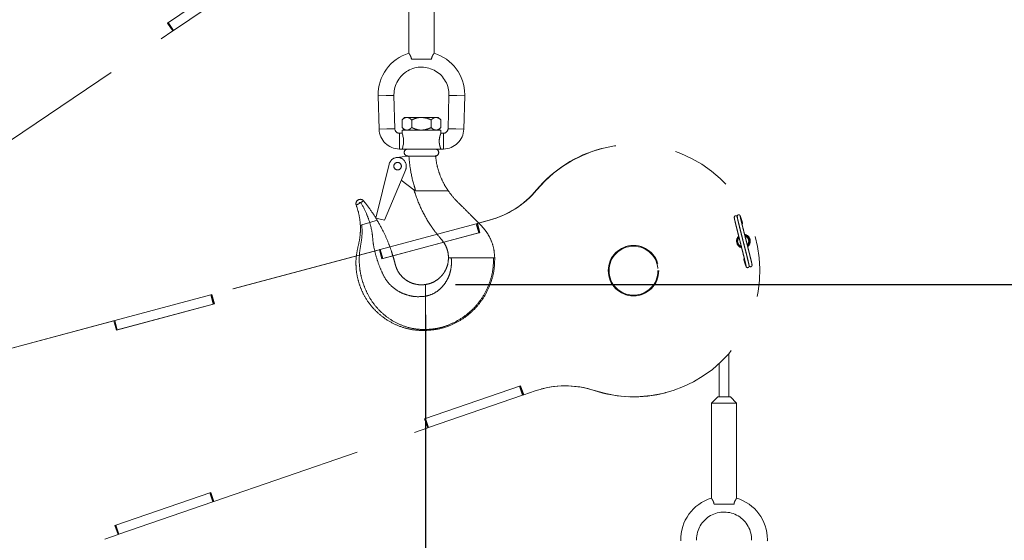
# Paper-space layout 'Sheet5' of a CAD drawing. Header units: inches. Extents: x 0.1 to 16.9, y 0.1 to 10.9.
# Tile 9 of 12: x 9 to 10.6, y 7.6 to 8.4. Entities that reach past the tile are written whole.
import ezdxf

# ---------------------------------------------------------------- set-up
doc = ezdxf.new("R2010")
doc.units = ezdxf.units.IN
doc.header["$MEASUREMENT"] = 0
doc.linetypes.add('PHANTOM', pattern=[0.5, 0.25, -0.05, 0.05, -0.05, 0.05, -0.05])
doc.layers.add('FORMAT', color=7, linetype='Continuous')
doc.styles.add('SLDTEXTSTYLE0', font='TXT', dxfattribs={"width": 0.75})
doc.dimstyles.new('SLDDIMSTYLE17', dxfattribs={"dimtxt": 0.104167, "dimasz": 0.13, "dimexe": 0, "dimexo": 0.0625, "dimgap": 0.026042, "dimtad": 0, "dimtih": 1, "dimtoh": 1, "dimdec": 0, "dimlfac": 12, "dimrnd": 1e-09, "dimzin": 12, "dimdsep": 46, "dimtxsty": 'SLDTEXTSTYLE0', "dimsah": 1, "dimcen": 0.09, "dimadec": 0, "dimazin": 3, "dimtfac": 1, "dimtdec": 0, "dimtofl": 0, "dimtmove": 0, "dimatfit": 3, "dimfxl": 1, "dimfrac": 2, "dimtolj": 1, "dimtzin": 12, "dimarcsym": 0})

# ---------------------------------------------------------------- blocks, each defined once
blk = doc.blocks.new('_D_89')
at = {"layer": 'FORMAT', "color": 7}
for p, q in [((9.6763, 7.9442), (9.6763, 2.1576)), ((6.9807, 2.9735), (6.9807, 2.1576)), ((8.0147, 2.4348), (7.9831, 2.4348)), ((7.9831, 2.4348), (7.9831, 2.2693)), ((8.2456, 2.4348), (8.2773, 2.4348)), ((8.2773, 2.4348), (8.2773, 2.2693)), ((6.9807, 2.2826), (7.8929, 2.2826)), ((9.6763, 2.2826), (8.3675, 2.2826)), ((7.9831, 2.2693), (8.0147, 2.2693)), ((8.2773, 2.2693), (8.2456, 2.2693))]:
    blk.add_line(p, q, dxfattribs=at)
for points in [[(6.9807, 2.2826), (7.1107, 2.2626), (7.1107, 2.3026)], [(9.6763, 2.2826), (9.5463, 2.3026), (9.5463, 2.2626)]]:
    blk.add_solid(points, dxfattribs=at)
at = {"layer": 'FORMAT', "color": 7, "char_height": 0.10417, "attachment_point": 1, "style": 'SLDTEXTSTYLE0'}
for s, insert in [('822', (8.0147, 2.4036)), ('32', (8.0532, 2.2436))]:
    blk.add_mtext(s, dxfattribs=dict(at, insert=insert))
blk = doc.blocks.new('_D_93')
at = {"layer": 'FORMAT', "color": 7}
for p, q in [((9.7263, 7.9942), (12.2903, 7.9942)), ((12.1653, 7.9942), (12.1653, 6.4065)), ((12.0113, 6.3854), (11.9797, 6.3854)), ((11.9797, 6.3854), (11.9797, 6.2199)), ((12.3192, 6.3854), (12.3509, 6.3854)), ((12.3509, 6.3854), (12.3509, 6.2199)), ((11.9797, 6.2199), (12.0113, 6.2199)), ((12.3509, 6.2199), (12.3192, 6.2199)), ((12.1653, 4.4401), (12.1653, 6.0599)), ((7.2959, 4.4401), (12.2903, 4.4401))]:
    blk.add_line(p, q, dxfattribs=at)
for points in [[(12.1653, 7.9942), (12.1453, 7.8642), (12.1853, 7.8642)], [(12.1653, 4.4401), (12.1853, 4.5701), (12.1453, 4.5701)]]:
    blk.add_solid(points, dxfattribs=at)
at = {"layer": 'FORMAT', "color": 7, "char_height": 0.10417, "attachment_point": 1, "style": 'SLDTEXTSTYLE0'}
for s, insert in [('1083', (12.0113, 6.3542)), ('43', (12.0883, 6.1941))]:
    blk.add_mtext(s, dxfattribs=dict(at, insert=insert))
blk = doc.blocks.new('_D_94')
at = {"layer": 'FORMAT', "color": 7}
for p, q in [((9.0537, 8.5743), (12.8389, 8.5743)), ((12.7139, 8.5743), (12.7139, 6.8323)), ((12.56, 6.8112), (12.5283, 6.8112)), ((12.5283, 6.8112), (12.5283, 6.6457)), ((12.8678, 6.8112), (12.8995, 6.8112)), ((12.8995, 6.8112), (12.8995, 6.6457)), ((12.5283, 6.6457), (12.56, 6.6457)), ((12.8995, 6.6457), (12.8678, 6.6457)), ((12.7139, 4.4401), (12.7139, 6.4857)), ((7.2959, 4.4401), (12.8389, 4.4401))]:
    blk.add_line(p, q, dxfattribs=at)
for points in [[(12.7139, 8.5743), (12.6939, 8.4443), (12.7339, 8.4443)], [(12.7139, 4.4401), (12.7339, 4.5701), (12.6939, 4.5701)]]:
    blk.add_solid(points, dxfattribs=at)
at = {"layer": 'FORMAT', "color": 7, "char_height": 0.10417, "attachment_point": 1, "style": 'SLDTEXTSTYLE0'}
for s, insert in [('1260', (12.56, 6.78)), ('50', (12.6369, 6.62))]:
    blk.add_mtext(s, dxfattribs=dict(at, insert=insert))

psp = doc.layouts.new('Sheet5')

# ---------------------------------------------------------------- linework, layer by layer
at = {"color": 7, "linetype": 'PHANTOM', "lineweight": 18}
for p, q in [((9.2507, 8.4259), (9.3896, 8.5196)), ((9.649, 8.5329), (9.649, 8.3759)), ((9.6907, 8.3759), (9.6907, 8.5329)), ((9.2606, 8.4138), (9.3967, 8.5056)), ((9.2594, 8.413), (9.2507, 8.4259)), ((9.2594, 8.413), (9.2507, 8.4259)), ((9.2596, 8.4131), (9.2508, 8.4261)), ((9.2606, 8.4138), (9.2519, 8.4268)), ((8.95, 8.2043), (9.2594, 8.413)), ((9.2594, 8.413), (9.2596, 8.4131)), ((9.2594, 8.413), (9.2594, 8.413)), ((9.2596, 8.4131), (9.2606, 8.4138)), ((9.6863, 8.3661), (9.6535, 8.3661)), ((9.5984, 8.3058), (9.6115, 8.3061)), ((9.5984, 8.3058), (9.5999, 8.2507)), ((9.6115, 8.3061), (9.6245, 8.3065)), ((9.6259, 8.2514), (9.6245, 8.3065)), ((9.7153, 8.3065), (9.7138, 8.2514)), ((9.7283, 8.3061), (9.7153, 8.3065)), ((9.7413, 8.3058), (9.7283, 8.3061)), ((9.7399, 8.2507), (9.7413, 8.3058)), ((9.6421, 8.2701), (9.6378, 8.2658)), ((9.6378, 8.2658), (9.6378, 8.2534)), ((9.6458, 8.2701), (9.6421, 8.2701)), ((9.6699, 8.2701), (9.6458, 8.2701)), ((9.6538, 8.2658), (9.6538, 8.2534)), ((9.6939, 8.2701), (9.6699, 8.2701)), ((9.6859, 8.2658), (9.6859, 8.2534)), ((9.6977, 8.2701), (9.6939, 8.2701)), ((9.702, 8.2658), (9.6977, 8.2701)), ((9.702, 8.2658), (9.702, 8.2534)), ((9.5999, 8.2507), (9.6129, 8.251)), ((9.6129, 8.251), (9.6259, 8.2514)), ((9.6378, 8.2439), (9.6336, 8.2439)), ((9.6336, 8.2309), (9.6336, 8.2439)), ((9.6378, 8.2534), (9.6421, 8.2491)), ((9.6378, 8.2491), (9.6378, 8.2439)), ((9.6378, 8.2491), (9.702, 8.2491)), ((9.6977, 8.2491), (9.702, 8.2534)), ((9.7061, 8.2439), (9.7019, 8.2439)), ((9.702, 8.2437), (9.702, 8.2491)), ((9.7061, 8.2309), (9.7061, 8.2439)), ((9.7269, 8.251), (9.7138, 8.2514)), ((9.7399, 8.2507), (9.7269, 8.251)), ((9.6336, 8.2178), (9.6336, 8.2309)), ((9.7061, 8.2178), (9.7061, 8.2309)), ((9.6336, 8.2178), (9.6378, 8.2178)), ((9.702, 8.2178), (9.6378, 8.2178)), ((9.702, 8.2178), (9.7061, 8.2178)), ((9.9675, 8.2187), (9.967, 8.2186)), ((9.6287, 8.2039), (9.6475, 8.2063)), ((9.6472, 8.2063), (9.6475, 8.2063)), ((9.6475, 8.2063), (9.6487, 8.2063)), ((9.6487, 8.2063), (9.6919, 8.2063)), ((9.5947, 8.1036), (9.6165, 8.193)), ((9.6438, 8.184), (9.6087, 8.1002)), ((9.6573, 8.1507), (9.6366, 8.1667)), ((9.6336, 8.1589), (9.6342, 8.161)), ((9.6599, 8.1507), (9.6573, 8.1507)), ((9.6574, 8.1508), (9.658, 8.1484)), ((9.6579, 8.1487), (9.6746, 8.1487)), ((9.7122, 8.1487), (9.7142, 8.1487)), ((9.86, 8.1504), (9.8604, 8.1506)), ((9.5697, 8.1296), (9.5669, 8.1279)), ((9.5669, 8.1279), (9.5654, 8.1271)), ((9.5845, 8.0965), (9.5714, 8.0925)), ((9.5968, 8.1002), (9.5845, 8.0965)), ((9.6087, 8.1002), (9.5947, 8.1036)), ((9.7815, 8.1002), (9.7619, 8.095)), ((9.782, 8.1003), (9.7623, 8.0951)), ((9.7815, 8.1002), (9.782, 8.1003)), ((9.5714, 8.0925), (9.569, 8.0918)), ((9.6019, 8.0521), (9.7604, 8.0946)), ((9.7604, 8.0946), (9.7616, 8.0949)), ((9.7644, 8.0795), (9.7604, 8.0946)), ((9.7619, 8.095), (9.7616, 8.0949)), ((9.7656, 8.0798), (9.7616, 8.0949)), ((9.7619, 8.095), (9.7623, 8.0951)), ((9.7619, 8.095), (9.7659, 8.0799)), ((9.7623, 8.0951), (9.7664, 8.08)), ((9.7664, 8.08), (9.6045, 8.0366)), ((9.6059, 8.037), (9.7644, 8.0795)), ((9.7644, 8.0795), (9.7656, 8.0798)), ((9.7659, 8.0799), (9.7656, 8.0798)), ((9.7659, 8.0799), (9.7664, 8.08)), ((9.6, 8.0516), (9.3235, 7.9775)), ((9.6005, 8.0517), (9.3239, 7.9776)), ((9.6005, 8.0517), (9.6, 8.0516)), ((9.6, 8.0516), (9.6005, 8.0517)), ((9.6005, 8.0517), (9.6006, 8.0518)), ((9.6005, 8.0517), (9.6005, 8.0517)), ((9.6045, 8.0366), (9.6005, 8.0517)), ((9.6006, 8.0518), (9.6019, 8.0521)), ((9.6047, 8.0367), (9.6006, 8.0518)), ((9.6059, 8.037), (9.6019, 8.0521)), ((9.6045, 8.0366), (9.6047, 8.0367)), ((9.6045, 8.0366), (9.6045, 8.0366)), ((9.6047, 8.0367), (9.6059, 8.037)), ((9.7145, 8.0384), (9.7191, 8.0384)), ((9.727, 8.0384), (9.789, 8.0384)), ((9.789, 8.0384), (9.7903, 8.0384)), ((9.7903, 8.0384), (9.7909, 8.0384)), ((9.6763, 7.9939), (9.6763, 7.9748)), ((9.1635, 7.9346), (9.322, 7.9771)), ((9.322, 7.9771), (9.3231, 7.9774)), ((9.326, 7.962), (9.322, 7.9771)), ((9.3235, 7.9775), (9.3231, 7.9774)), ((9.3272, 7.9623), (9.3231, 7.9774)), ((9.3235, 7.9775), (9.3239, 7.9776)), ((9.3235, 7.9775), (9.3275, 7.9624)), ((9.3239, 7.9776), (9.328, 7.9625)), ((9.328, 7.9625), (9.1661, 7.9191)), ((9.1675, 7.9195), (9.326, 7.962)), ((9.326, 7.962), (9.3272, 7.9623)), ((9.3275, 7.9624), (9.3272, 7.9623)), ((9.3275, 7.9624), (9.328, 7.9625)), ((9.1616, 7.9341), (8.885, 7.86)), ((9.162, 7.9342), (8.8855, 7.8601)), ((9.162, 7.9342), (9.1616, 7.9341)), ((9.1616, 7.9341), (9.162, 7.9342)), ((9.162, 7.9342), (9.1622, 7.9343)), ((9.162, 7.9342), (9.162, 7.9342)), ((9.1661, 7.9191), (9.162, 7.9342)), ((9.1622, 7.9343), (9.1635, 7.9346)), ((9.1663, 7.9192), (9.1622, 7.9343)), ((9.1675, 7.9195), (9.1635, 7.9346)), ((9.1661, 7.9191), (9.1663, 7.9192)), ((9.1661, 7.9191), (9.1661, 7.9191)), ((9.1663, 7.9192), (9.1675, 7.9195)), ((9.6763, 7.9197), (9.6763, 7.9183)), ((10.1773, 7.8088), (10.1773, 7.8801)), ((10.1617, 7.8641), (10.1617, 7.8088)), ((9.6751, 7.7724), (9.8336, 7.8269)), ((9.8368, 7.8115), (9.8317, 7.8263)), ((9.8379, 7.8119), (9.8329, 7.8267)), ((9.8336, 7.8269), (9.8387, 7.8121)), ((9.6817, 7.7581), (9.8368, 7.8115)), ((9.8368, 7.8115), (9.8379, 7.8119)), ((9.8379, 7.8119), (9.8385, 7.8121)), ((9.8382, 7.812), (9.8387, 7.8121)), ((9.8387, 7.8121), (9.8575, 7.8186)), ((9.9551, 7.8192), (9.9556, 7.8193)), ((10.0731, 7.8157), (10.0735, 7.8158)), ((10.159, 7.8088), (10.1486, 7.7984)), ((10.1799, 7.8088), (10.159, 7.8088)), ((10.1903, 7.7984), (10.1799, 7.8088)), ((10.1486, 7.7984), (10.1486, 7.6414)), ((10.1903, 7.7984), (10.1486, 7.7984)), ((10.1903, 7.6414), (10.1903, 7.7984)), ((9.6802, 7.7576), (9.6751, 7.7724)), ((9.6802, 7.7576), (9.6752, 7.7724)), ((9.6804, 7.7577), (9.6754, 7.7724)), ((9.6817, 7.7581), (9.6766, 7.7728)), ((9.3273, 7.6361), (9.6802, 7.7576)), ((9.6802, 7.7576), (9.6804, 7.7577)), ((9.6802, 7.7576), (9.6802, 7.7576)), ((9.6804, 7.7577), (9.6817, 7.7581)), ((9.1638, 7.5963), (9.3223, 7.6508)), ((9.3255, 7.6354), (9.3204, 7.6502)), ((9.3266, 7.6358), (9.3215, 7.6506)), ((9.3223, 7.6508), (9.3273, 7.6361)), ((9.1703, 7.582), (9.3255, 7.6354)), ((9.3255, 7.6354), (9.3266, 7.6358)), ((9.3266, 7.6358), (9.3271, 7.636)), ((9.3269, 7.6359), (9.3273, 7.6361)), ((10.1859, 7.6316), (10.153, 7.6316)), ((9.1689, 7.5815), (9.1638, 7.5963)), ((9.1689, 7.5815), (9.1638, 7.5963)), ((9.1691, 7.5816), (9.164, 7.5963)), ((9.1703, 7.582), (9.1652, 7.5968)), ((8.816, 7.46), (9.1689, 7.5815)), ((9.1689, 7.5815), (9.1691, 7.5816)), ((9.1689, 7.5815), (9.1689, 7.5815)), ((9.1691, 7.5816), (9.1703, 7.582))]:
    psp.add_line(p, q, dxfattribs=at)
for centre, radius in [((9.6305, 8.1896), 0.00625), ((10.02, 8.0171), 0.0417), ((10.02, 8.0171), 0.0404)]:
    psp.add_circle(centre, radius, dxfattribs=at)
for centre, radius, start, end in [((9.6699, 8.3077), 0.0715, 106.9024, 181.5), ((9.6699, 8.3077), 0.0715, 0, 73.112), ((9.6699, 8.3077), 0.0454, 358.5, 180), ((9.6699, 8.3077), 0.0454, 180, 181.5), ((9.6699, 8.3077), 0.0715, 358.5, 0), ((9.6336, 8.2516), 0.0337, 181.5, 270), ((9.6336, 8.2516), 0.0077, 181.5, 270), ((9.6071, 8.2309), 0.0333, 336.9864, 23.0136), ((9.7061, 8.2516), 0.0077, 270, 358.5), ((9.7061, 8.2516), 0.0337, 270, 358.5), ((9.6472, 8.2121), 0.00576, 90, 270), ((9.6926, 8.2121), 0.00576, 270, 90), ((10.02, 8.0173), 0.2082, 104.7481, 140.2352), ((10.0205, 8.0172), 0.2083, 251.8461, 140.2066), ((9.6305, 8.1896), 0.0144, 337.2994, 166.315), ((9.6326, 8.1591), 0.00104, 287.7873, 346.315), ((9.7417, 8.2489), 0.1539, 285.0012, 320.2351), ((9.7421, 8.249), 0.1539, 285.0012, 320.2351), ((9.5689, 8.1277), 0.00714, 39.0805, 200.3566), ((9.5689, 8.1277), 0.00201, 65.0435, 174.3936), ((10.1982, 8.0955), 0.00173, 300.0823, 12.0809), ((10.2015, 8.0658), 0.0113, 133.9634, 254.3268), ((10.2011, 8.0656), 0.0104, 133.8351, 195.3883), ((10.2011, 8.0656), 0.00917, 138.4163, 195.3883), ((10.2015, 8.0658), 0.0113, 308.2807, 79.8593), ((10.201, 8.0656), 0.0113, 311.2711, 77.039), ((10.2011, 8.0656), 0.0104, 313.8792, 74.7992), ((10.2011, 8.0656), 0.00917, 318.2819, 70.1518), ((10.2011, 8.0656), 0.0104, 195.3883, 255.1185), ((10.2011, 8.0656), 0.00917, 195.3883, 250.2433), ((10.2039, 8.0357), 0.00173, 120.0248, 192.1281), ((10.2133, 8.026), 0.00243, 201.0358, 24.1191), ((9.9076, 7.6731), 0.1539, 71.8192, 109.0009), ((9.9071, 7.673), 0.1539, 71.8194, 104.7462), ((10.0201, 8.017), 0.2082, 251.8194, 284.7461), ((10.1695, 7.5732), 0.0715, 106.9024, 181.5), ((10.1695, 7.5732), 0.0715, 0, 73.112), ((10.1695, 7.5732), 0.0454, 358.5, 180), ((10.1695, 7.5732), 0.0454, 180, 181.5), ((10.1695, 7.5732), 0.0715, 358.5, 0)]:
    psp.add_arc(centre, radius, start, end, dxfattribs=at)
for points, knots in [([(9.6535, 8.3661), (9.6532, 8.3673), (9.6527, 8.3698), (9.6512, 8.3727), (9.6499, 8.3749), (9.649, 8.376), (9.6491, 8.3759), (9.6492, 8.3759)], [0, 0, 0, 0, 0.211929, 0.422953, 0.653666, 0.898573, 1, 1, 1, 1]), ([(9.6906, 8.3759), (9.6906, 8.3759), (9.6907, 8.3759), (9.6898, 8.3747), (9.6884, 8.3724), (9.6869, 8.3694), (9.6865, 8.367), (9.6863, 8.3661)], [0, 0, 0, 0, 0.132877, 0.360172, 0.595041, 0.840155, 1, 1, 1, 1]), ([(9.6378, 8.2658), (9.6389, 8.2668), (9.6411, 8.2689), (9.6439, 8.27), (9.6455, 8.2701), (9.6458, 8.2701)], [0, 0, 0, 0, 0.432385, 0.879553, 1, 1, 1, 1]), ([(9.6458, 8.2701), (9.6472, 8.2699), (9.65, 8.2694), (9.6526, 8.267), (9.6538, 8.2658)], [0, 0, 0, 0, 0.503999, 1, 1, 1, 1]), ([(9.6538, 8.2658), (9.6552, 8.2665), (9.6583, 8.2679), (9.6635, 8.2696), (9.6675, 8.2701), (9.6697, 8.2701), (9.6699, 8.2701)], [0, 0, 0, 0, 0.2702358, 0.6134495, 0.9669213, 1, 1, 1, 1]), ([(9.6699, 8.2701), (9.6734, 8.2697), (9.679, 8.2691), (9.6841, 8.2667), (9.6859, 8.2658)], [0, 0, 0, 0, 0.631918, 1, 1, 1, 1]), ([(9.6859, 8.2658), (9.687, 8.2668), (9.6893, 8.2689), (9.692, 8.27), (9.6936, 8.2701), (9.6939, 8.2701)], [0, 0, 0, 0, 0.432385, 0.879553, 1, 1, 1, 1]), ([(9.6939, 8.2701), (9.6954, 8.2699), (9.6982, 8.2694), (9.7007, 8.267), (9.702, 8.2658)], [0, 0, 0, 0, 0.503999, 1, 1, 1, 1]), ([(9.6458, 8.2491), (9.6444, 8.2493), (9.6416, 8.2498), (9.6391, 8.2522), (9.6378, 8.2534)], [0, 0, 0, 0, 0.503999, 1, 1, 1, 1]), ([(9.6538, 8.2534), (9.6527, 8.2524), (9.6505, 8.2503), (9.6477, 8.2492), (9.6462, 8.2491), (9.6458, 8.2491)], [0, 0, 0, 0, 0.432385, 0.879553, 1, 1, 1, 1]), ([(9.6699, 8.2491), (9.6697, 8.2491), (9.6676, 8.2491), (9.6635, 8.2496), (9.6584, 8.2512), (9.6552, 8.2527), (9.6538, 8.2534)], [0, 0, 0, 0, 0.0330782, 0.3753818, 0.7297681, 1, 1, 1, 1]), ([(9.6859, 8.2534), (9.6841, 8.2525), (9.679, 8.2501), (9.6734, 8.2495), (9.6699, 8.2491)], [0, 0, 0, 0, 0.368082, 1, 1, 1, 1]), ([(9.6939, 8.2491), (9.6925, 8.2493), (9.6897, 8.2498), (9.6872, 8.2522), (9.6859, 8.2534)], [0, 0, 0, 0, 0.503999, 1, 1, 1, 1]), ([(9.702, 8.2534), (9.7009, 8.2524), (9.6986, 8.2503), (9.6959, 8.2492), (9.6943, 8.2491), (9.6939, 8.2491)], [0, 0, 0, 0, 0.432385, 0.879553, 1, 1, 1, 1]), ([(9.702, 8.2178), (9.7019, 8.218), (9.7018, 8.2182), (9.701, 8.2203), (9.7001, 8.2234), (9.6993, 8.2274), (9.6991, 8.2318), (9.6996, 8.2359), (9.7004, 8.2395), (9.7013, 8.2423), (9.7019, 8.2438), (9.7019, 8.2437), (9.7019, 8.2437)], [0, 0, 0, 0, 0.101625, 0.20308, 0.309005, 0.419739, 0.525265, 0.623248, 0.723327, 0.831381, 0.941603, 1, 1, 1, 1]), ([(9.6599, 8.1507), (9.6591, 8.1531), (9.6554, 8.1648), (9.6512, 8.1833), (9.6497, 8.1997), (9.6491, 8.2063)], [0, 0, 0, 0, 0.129809, 0.650141, 1, 1, 1, 1]), ([(9.6919, 8.2063), (9.6925, 8.2063), (9.6932, 8.2063), (9.6931, 8.2063), (9.6931, 8.2063)], [0, 0, 0, 0, 0.833218, 1, 1, 1, 1]), ([(9.7144, 8.1484), (9.7116, 8.1528), (9.7059, 8.1616), (9.6997, 8.1761), (9.6951, 8.1911), (9.6938, 8.2015), (9.6931, 8.2067)], [0, 0, 0, 0, 0.251083, 0.500753, 0.750056, 1, 1, 1, 1]), ([(9.6579, 8.1487), (9.6614, 8.1389), (9.6685, 8.1192), (9.6817, 8.0965), (9.6937, 8.0793), (9.7024, 8.0694), (9.7087, 8.061), (9.712, 8.0538), (9.7141, 8.0462), (9.7144, 8.041), (9.7145, 8.0384)], [0, 0, 0, 0, 0.248866, 0.498436, 0.623929, 0.750063, 0.812755, 0.874993, 0.937251, 1, 1, 1, 1]), ([(9.6746, 8.1487), (9.6756, 8.1487), (9.6808, 8.1487), (9.6897, 8.1487), (9.7012, 8.1487), (9.7085, 8.1487), (9.7122, 8.1487)], [0, 0, 0, 0, 0.080325, 0.40176, 0.70041, 1, 1, 1, 1]), ([(9.7142, 8.1487), (9.7177, 8.1441), (9.7246, 8.1349), (9.7373, 8.123), (9.7495, 8.1107), (9.7603, 8.0997), (9.77, 8.0904), (9.7773, 8.0814), (9.784, 8.0699), (9.7895, 8.0555), (9.7904, 8.0441), (9.7909, 8.0384)], [0, 0, 0, 0, 0.124662, 0.250511, 0.376429, 0.502347, 0.586257, 0.669391, 0.751927, 0.875423, 1, 1, 1, 1]), ([(9.5744, 8.1322), (9.5744, 8.1322), (9.5744, 8.1322), (9.5741, 8.132), (9.5736, 8.1318), (9.5728, 8.1313), (9.5715, 8.1306), (9.5703, 8.1299), (9.5697, 8.1296)], [0, 0, 0, 0, 0.128062, 0.250554, 0.3833, 0.500812, 0.749801, 1, 1, 1, 1]), ([(9.5697, 8.1296), (9.573, 8.1236), (9.5787, 8.1129), (9.5828, 8.1015), (9.5845, 8.0965)], [0, 0, 0, 0, 0.562204, 1, 1, 1, 1]), ([(9.5744, 8.1322), (9.5789, 8.1265), (9.5869, 8.1162), (9.5938, 8.1051), (9.5968, 8.1002)], [0, 0, 0, 0, 0.560615, 1, 1, 1, 1]), ([(9.5632, 8.1258), (9.5629, 8.1257), (9.5623, 8.1253), (9.5622, 8.1253), (9.5622, 8.1253)], [0, 0, 0, 0, 0.469479, 1, 1, 1, 1]), ([(9.5622, 8.1253), (9.564, 8.1198), (9.5675, 8.1089), (9.5685, 8.0975), (9.569, 8.0918)], [0, 0, 0, 0, 0.5014437, 1, 1, 1, 1]), ([(9.5654, 8.1271), (9.565, 8.1268), (9.5641, 8.1264), (9.5635, 8.126), (9.5632, 8.1258)], [0, 0, 0, 0, 0.479954, 1, 1, 1, 1]), ([(9.6763, 7.9748), (9.6712, 7.9744), (9.6611, 7.9735), (9.6462, 7.9764), (9.6326, 7.9821), (9.6208, 7.9906), (9.6111, 8.0014), (9.6042, 8.0152), (9.598, 8.0304), (9.5932, 8.0469), (9.5897, 8.0635), (9.5888, 8.0803), (9.5859, 8.0911), (9.5845, 8.0965)], [0, 0, 0, 0, 0.089237, 0.175419, 0.259609, 0.342769, 0.425618, 0.508872, 0.609662, 0.7096, 0.807505, 0.902905, 1, 1, 1, 1]), ([(9.6763, 7.9942), (9.674, 7.9939), (9.6697, 7.9935), (9.6619, 7.9942), (9.6542, 7.9962), (9.6471, 7.9997), (9.6403, 8.0045), (9.6337, 8.0114), (9.6292, 8.0194), (9.6269, 8.026), (9.6255, 8.0318), (9.6235, 8.039), (9.6203, 8.0494), (9.6152, 8.0634), (9.6075, 8.0812), (9.6006, 8.0935), (9.5968, 8.1002)], [0, 0, 0, 0, 0.0482277, 0.0908253, 0.1609855, 0.2127693, 0.2536384, 0.3347028, 0.4091738, 0.4421008, 0.479804, 0.5315321, 0.5972332, 0.7065476, 0.8407337, 1, 1, 1, 1]), ([(10.1863, 8.105), (10.1863, 8.1049), (10.1863, 8.1047), (10.1866, 8.103), (10.1873, 8.0999), (10.1885, 8.0946), (10.1904, 8.0873), (10.1921, 8.0804), (10.1937, 8.0743), (10.195, 8.0692), (10.1964, 8.0635), (10.1978, 8.0579), (10.1994, 8.0518), (10.2009, 8.0456), (10.2024, 8.0398), (10.2036, 8.0349), (10.2045, 8.0312), (10.2053, 8.0279), (10.2058, 8.0254), (10.2061, 8.024), (10.206, 8.0241), (10.2059, 8.0241)], [0, 0, 0, 0, 0.051854, 0.104011, 0.153219, 0.240505, 0.314238, 0.376686, 0.426323, 0.464506, 0.498892, 0.560804, 0.59523, 0.647436, 0.717026, 0.757675, 0.803013, 0.853583, 0.908898, 0.968089, 1, 1, 1, 1]), ([(10.1916, 8.1052), (10.1915, 8.1057), (10.1913, 8.1063), (10.1905, 8.1072), (10.19, 8.1075), (10.1895, 8.1077), (10.1889, 8.1078), (10.1882, 8.1077), (10.1876, 8.1075), (10.1871, 8.107), (10.1867, 8.1065), (10.1865, 8.1059), (10.1864, 8.1051), (10.1866, 8.1046), (10.1866, 8.1043)], [0, 0, 0, 0, 0.309296, 0.369628, 0.425568, 0.478867, 0.531178, 0.583692, 0.637002, 0.691318, 0.746903, 0.804415, 0.864953, 1, 1, 1, 1]), ([(10.1963, 8.1071), (10.1962, 8.1075), (10.1959, 8.1081), (10.1952, 8.1088), (10.1944, 8.1092), (10.1937, 8.1093), (10.1931, 8.1092), (10.1925, 8.109), (10.192, 8.1086), (10.1916, 8.1082), (10.1914, 8.1078), (10.1913, 8.1074), (10.1912, 8.107), (10.1912, 8.1067), (10.1913, 8.1064), (10.1913, 8.1062), (10.1913, 8.1061)], [0, 0, 0, 0, 0.168338, 0.330418, 0.410343, 0.488431, 0.563258, 0.633206, 0.696936, 0.753739, 0.80369, 0.847639, 0.88713, 0.924221, 0.961162, 1, 1, 1, 1]), ([(10.1913, 8.1061), (10.1913, 8.1061), (10.1912, 8.1062), (10.1914, 8.1048), (10.192, 8.1022), (10.1928, 8.0988), (10.1937, 8.0951), (10.1949, 8.0902), (10.1964, 8.0843), (10.1979, 8.0781), (10.1993, 8.0726), (10.2002, 8.0691), (10.2007, 8.0671)], [0, 0, 0, 0, 0.068681, 0.190167, 0.303606, 0.407238, 0.500086, 0.583283, 0.725617, 0.832317, 0.902649, 1, 1, 1, 1]), ([(10.2108, 8.0252), (10.2109, 8.0252), (10.211, 8.0251), (10.2107, 8.0265), (10.2101, 8.0291), (10.2093, 8.0324), (10.2084, 8.0362), (10.2072, 8.0411), (10.2058, 8.0469), (10.2042, 8.0531), (10.2026, 8.0593), (10.2012, 8.0648), (10.1998, 8.0705), (10.1985, 8.0756), (10.1969, 8.0817), (10.1952, 8.0886), (10.1934, 8.0958), (10.1922, 8.101), (10.1915, 8.1041), (10.1912, 8.1057), (10.1912, 8.1058), (10.1912, 8.1059)], [0, 0, 0, 0, 0.0336935, 0.0932917, 0.1489422, 0.1997814, 0.2453308, 0.2861452, 0.3559708, 0.4083155, 0.4428188, 0.5048465, 0.5392863, 0.5775185, 0.6271963, 0.6896423, 0.7632778, 0.8502993, 0.8992829, 0.9511387, 1, 1, 1, 1]), ([(10.2158, 8.0263), (10.2158, 8.0264), (10.2158, 8.0266), (10.2155, 8.0283), (10.2148, 8.0314), (10.2136, 8.0366), (10.2118, 8.0439), (10.21, 8.0509), (10.2085, 8.057), (10.2072, 8.0621), (10.2057, 8.0678), (10.2043, 8.0733), (10.2027, 8.0795), (10.2012, 8.0856), (10.1997, 8.0915), (10.1985, 8.0963), (10.1976, 8.1), (10.1968, 8.1034), (10.1963, 8.1059), (10.196, 8.1073), (10.1961, 8.1072), (10.1962, 8.1072)], [0, 0, 0, 0, 0.051854, 0.104011, 0.153219, 0.240505, 0.314238, 0.376686, 0.426323, 0.464506, 0.498892, 0.560804, 0.59523, 0.647436, 0.717026, 0.757675, 0.803013, 0.853583, 0.908898, 0.968089, 1, 1, 1, 1]), ([(10.1999, 8.0959), (10.1995, 8.0974), (10.1985, 8.1005), (10.1974, 8.1039), (10.1966, 8.1064), (10.1963, 8.107), (10.1962, 8.1074)], [0, 0, 0, 0, 0.246526, 0.497834, 0.750248, 1, 1, 1, 1]), ([(9.6763, 7.9183), (9.6696, 7.9184), (9.6561, 7.9187), (9.6366, 7.9237), (9.6183, 7.9319), (9.6017, 7.9433), (9.5874, 7.9574), (9.5764, 7.9732), (9.5686, 7.9897), (9.5637, 8.0062), (9.5615, 8.0232), (9.5617, 8.0404), (9.5652, 8.0573), (9.5692, 8.0743), (9.5691, 8.086), (9.569, 8.0918)], [0, 0, 0, 0, 0.084036, 0.16695, 0.249424, 0.332268, 0.415753, 0.499372, 0.570828, 0.641769, 0.712485, 0.783486, 0.855311, 0.927659, 1, 1, 1, 1]), ([(9.6763, 7.9197), (9.6699, 7.92), (9.657, 7.9206), (9.6383, 7.926), (9.6209, 7.9345), (9.6053, 7.9461), (9.5918, 7.9604), (9.5817, 7.9763), (9.5745, 7.9926), (9.5697, 8.0088), (9.5672, 8.0254), (9.5669, 8.0423), (9.5694, 8.0589), (9.5723, 8.0756), (9.5717, 8.0869), (9.5714, 8.0925)], [0, 0, 0, 0, 0.082727, 0.164734, 0.246682, 0.329304, 0.412832, 0.496848, 0.56902, 0.640851, 0.712386, 0.783865, 0.855563, 0.927589, 1, 1, 1, 1]), ([(10.2013, 8.0649), (10.2016, 8.0636), (10.2024, 8.0606), (10.2036, 8.0557), (10.2052, 8.0496), (10.2069, 8.0426), (10.2087, 8.0354), (10.21, 8.0303), (10.2106, 8.0272), (10.2109, 8.0256), (10.2109, 8.0255), (10.2109, 8.0254)], [0, 0, 0, 0, 0.0633039, 0.1410354, 0.2420374, 0.3689989, 0.5187103, 0.6956372, 0.7952279, 0.9006581, 1, 1, 1, 1]), ([(9.7145, 8.0388), (9.7143, 8.0353), (9.714, 8.0291), (9.7113, 8.0213), (9.7085, 8.0158), (9.7055, 8.0113), (9.7017, 8.0068), (9.6959, 8.0017), (9.6892, 7.9978), (9.6824, 7.9953), (9.6784, 7.9946), (9.6763, 7.9942)], [0, 0, 0, 0, 0.161253, 0.288039, 0.383373, 0.452794, 0.541263, 0.660631, 0.812144, 0.901135, 1, 1, 1, 1]), ([(9.789, 8.0384), (9.7888, 8.0315), (9.7884, 8.018), (9.7833, 7.9982), (9.7751, 7.9796), (9.7636, 7.9626), (9.7495, 7.948), (9.7332, 7.9361), (9.7153, 7.9272), (9.6962, 7.9213), (9.683, 7.9203), (9.6763, 7.9197)], [0, 0, 0, 0, 0.112722, 0.224321, 0.335851, 0.448108, 0.560721, 0.671069, 0.78062, 0.889923, 1, 1, 1, 1]), ([(9.7191, 8.0384), (9.7193, 8.0341), (9.7197, 8.0256), (9.7173, 8.0133), (9.7128, 8.0022), (9.7062, 7.9922), (9.6977, 7.984), (9.6876, 7.9777), (9.6801, 7.9758), (9.6763, 7.9748)], [0, 0, 0, 0, 0.153248, 0.300377, 0.4430287, 0.5819394, 0.7236217, 0.8621787, 1, 1, 1, 1]), ([(9.7909, 8.0384), (9.7907, 8.0314), (9.7903, 8.0177), (9.7851, 7.9976), (9.7767, 7.9787), (9.7651, 7.9615), (9.7508, 7.9467), (9.7342, 7.9346), (9.716, 7.9257), (9.6965, 7.9198), (9.6831, 7.9188), (9.6763, 7.9183)], [0, 0, 0, 0, 0.112636, 0.224147, 0.335606, 0.447822, 0.560427, 0.670798, 0.780399, 0.88979, 1, 1, 1, 1]), ([(9.7191, 8.0384), (9.7195, 8.0383), (9.7204, 8.0383), (9.7225, 8.0384), (9.7248, 8.0383), (9.7263, 8.0383), (9.727, 8.0384)], [0, 0, 0, 0, 0.2678316, 0.5357459, 0.7990421, 1, 1, 1, 1]), ([(10.2022, 8.0354), (10.2026, 8.0338), (10.2036, 8.0308), (10.2047, 8.0274), (10.2055, 8.0249), (10.2058, 8.0242), (10.2059, 8.0239)], [0, 0, 0, 0, 0.246526, 0.497834, 0.750248, 1, 1, 1, 1]), ([(10.2058, 8.0241), (10.2059, 8.0238), (10.2062, 8.0232), (10.2069, 8.0224), (10.2077, 8.0221), (10.2084, 8.022), (10.209, 8.022), (10.2096, 8.0223), (10.2101, 8.0226), (10.2105, 8.023), (10.2107, 8.0235), (10.2108, 8.0239), (10.2109, 8.0243), (10.2109, 8.0246), (10.2109, 8.0249), (10.2108, 8.0251), (10.2108, 8.0252)], [0, 0, 0, 0, 0.168338, 0.3304179, 0.4103431, 0.4884308, 0.5632578, 0.633206, 0.6969357, 0.753739, 0.8036898, 0.8476394, 0.8871303, 0.9242206, 0.9611621, 1, 1, 1, 1]), ([(9.6763, 7.9748), (9.6763, 7.9713), (9.6763, 7.9616), (9.6763, 7.9474), (9.6763, 7.9325), (9.6763, 7.924), (9.6763, 7.9197)], [0, 0, 0, 0, 0.185295, 0.502719, 0.749247, 1, 1, 1, 1]), ([(10.153, 7.6316), (10.1528, 7.6328), (10.1523, 7.6353), (10.1508, 7.6382), (10.1494, 7.6404), (10.1486, 7.6415), (10.1487, 7.6414), (10.1487, 7.6414)], [0, 0, 0, 0, 0.211929, 0.422953, 0.653666, 0.898573, 1, 1, 1, 1]), ([(10.1902, 7.6414), (10.1902, 7.6414), (10.1902, 7.6414), (10.1894, 7.6402), (10.188, 7.6379), (10.1865, 7.6349), (10.1861, 7.6325), (10.1859, 7.6316)], [0, 0, 0, 0, 0.132877, 0.360172, 0.595041, 0.840155, 1, 1, 1, 1])]:
    psp.add_open_spline(points, degree=3, knots=knots, dxfattribs=at)

# ---------------------------------------------------------------- dimensions: what is measured, and where the dimension line sits
at = {"layer": 'FORMAT', "color": 7}
for base, p1, picture, middle in [((12.7139, 4.4401), (9.0037, 8.5743), '_D_94', (12.7139, 6.659)), ((12.1653, 4.4401), (9.6763, 7.9942), '_D_93', (12.1653, 6.2332))]:
    dim = psp.add_linear_dim(base=base, p1=p1, p2=(7.2459, 4.4401), angle=90, dimstyle='SLDDIMSTYLE17', dxfattribs=at)
    dim.commit()
    dim.dimension.update_dxf_attribs({"geometry": picture, "text_midpoint": middle, "dimtype": 160})
dim = psp.add_linear_dim(base=(9.6763, 2.2826), p1=(6.9807, 3.0235), p2=(9.6763, 7.9942), dimstyle='SLDDIMSTYLE17', dxfattribs=at)
dim.commit()
dim.dimension.update_dxf_attribs({"geometry": '_D_89', "text_midpoint": (8.1302, 2.2826), "dimtype": 160})

doc.saveas('drawing.dxf')
